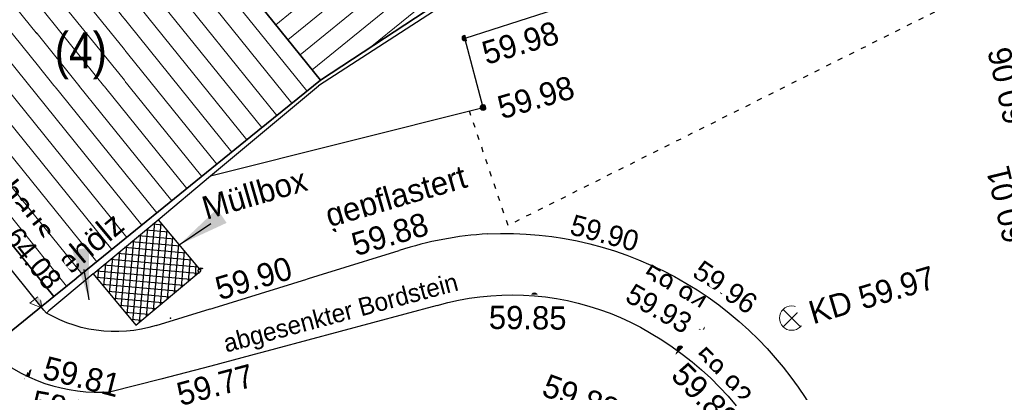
# Model space of a CAD drawing. Header units: metres. Extents: x 32365810 to 32367010, y 5620411 to 5622366.
# Tile 105 of 198: x 32366213 to 32366232, y 5622079 to 5622086. Entities that reach past the tile are written whole.
import ezdxf
from ezdxf import colors
from ezdxf.entities.mleader import LeaderData, LeaderLine
from ezdxf.math import Vec2, Vec3

# ---------------------------------------------------------------- set-up
doc = ezdxf.new("R2010")
doc.units = ezdxf.units.M
for name, pattern in [('1000.100', [0]), ('1000.104', [0.225, 0.075, -0.15]), ('1600.1047', [0]), ('1600.2028', [0]), ('1600.2505', [0])]:
    doc.linetypes.add(name, pattern=pattern)
doc.layers.get('0').update_dxf_attribs({"color": 1, "linetype": 'CONTINUOUS'})
for name, color, linetype in [('Beschriftung Kanalbestand (AMT 66)', 7, 'CONTINUOUS'), ('Beschriftung Topographie', 7, 'CONTINUOUS'), ('Ebene 32', 7, 'CONTINUOUS'), ('EFB-_ Dachhöhen Bestandsgebäude (NHN)', 7, 'CONTINUOUS'), ('Flurstücke_Grenzpunkte', 11, 'CONTINUOUS'), ('Gebäude', 31, 'CONTINUOUS'), ('Höhen_ gemessen (NHN)', 7, 'CONTINUOUS'), ('Höhentexte_ gemessen (NHN)', 7, 'CONTINUOUS'), ('Leitungen Kanalbestand (AMT 66)', 7, 'CONTINUOUS'), ('Topographie_ örtl. Aufnahme', 7, 'CONTINUOUS'), ('weitere Entwässerungsleitungen', 7, 'CONTINUOUS')]:
    doc.layers.add(name, color=color, linetype=linetype)
doc.styles.add('Beschriftung Topographie_ blau', font='Century Gothic.ttf')
doc.styles.add('Dachhöhe NHN_ Bestand_ gemessen', font='Century Gothic.ttf')
doc.styles.add('Flurstücksnummer - K 10 700', font='Arial.ttf')
doc.styles.add('Hausnummern NRW', font='Arial.ttf', dxfattribs={"width": 0.85})
doc.styles.add('Höhe NHN_ gemessen_ blau', font='Century Gothic.ttf')
doc.styles.add('Höhe NHN_ gemessen_ schwarz', font='Century Gothic.ttf')
doc.styles.add('Kanal_ Höhe_ NHN (Deckel_Sohle)_ lila', font='Century Gothic.ttf')

# ---------------------------------------------------------------- blocks, each defined once
blk = doc.blocks.new('S1000.258')
at = {"lineweight": -2}
blk.add_hatch(color=0, dxfattribs=at).paths.add_polyline_path([(-0.5, -0.5), (-0.5, 0.5), (0.5, 0.5), (0.5, -0.5)], flags=0)
blk = doc.blocks.new('S1000.345')
at = {"color": 0, "lineweight": -2}
for p, q in [((-0.353554, 0.353554), (0.353554, -0.353554)), ((-0.353554, -0.353554), (0.353554, 0.353554))]:
    blk.add_line(p, q, dxfattribs=at)
blk.add_circle((0, 0), 0.5, dxfattribs=at)
blk = doc.blocks.new('S1000.15')
at = {"color": 0, "lineweight": -2}
for p, q in [((-0.5, 0.05), (-0.485, 0.1)), ((0.495, 0.05), (-0.5, 0.05)), ((-0.5, -0.05), (-0.5, 0)), ((-0.5, 0), (0.5, 0)), ((-0.485, 0.1), (0.49, 0.1)), ((-0.475, 0.15), (-0.455, 0.2)), ((0.475, 0.15), (-0.475, 0.15)), ((-0.455, 0.2), (0.455, 0.2)), ((-0.43, 0.25), (-0.4, 0.3)), ((0.43, 0.25), (-0.43, 0.25)), ((-0.4, 0.3), (0.395, 0.3)), ((-0.355, 0.35), (-0.295, 0.4)), ((0.36, 0.35), (-0.355, 0.35)), ((-0.295, 0.4), (0.3, 0.4)), ((0.22, 0.45), (-0.215, 0.45)), ((0.3, 0.4), (0.22, 0.45)), ((0.395, 0.3), (0.36, 0.35)), ((0.455, 0.2), (0.43, 0.25)), ((0.49, 0.1), (0.475, 0.15)), ((0.5, 0), (0.495, 0.05)), ((0.495, -0.05), (-0.5, -0.05)), ((-0.475, -0.15), (-0.49, -0.1)), ((-0.49, -0.1), (0.485, -0.1)), ((0.475, -0.15), (-0.475, -0.15)), ((-0.43, -0.25), (-0.455, -0.2)), ((-0.455, -0.2), (0.46, -0.2)), ((0.425, -0.25), (-0.43, -0.25)), ((-0.355, -0.35), (-0.4, -0.3)), ((-0.4, -0.3), (0.395, -0.3)), ((0.345, -0.35), (-0.355, -0.35)), ((-0.205, -0.45), (-0.29, -0.4)), ((-0.29, -0.4), (0.285, -0.4)), ((0.2, -0.45), (-0.205, -0.45)), ((0.285, -0.4), (0.345, -0.35)), ((0.395, -0.3), (0.425, -0.25)), ((0.46, -0.2), (0.475, -0.15)), ((0.485, -0.1), (0.495, -0.05))]:
    blk.add_line(p, q, dxfattribs=at)
blk.add_circle((0, 0), 0.5, dxfattribs=at)
blk = doc.blocks.new('S1000.114', base_point=(0, 0.366025))
at = {"lineweight": -2}
blk.add_hatch(color=0, dxfattribs=at).paths.add_polyline_path([(-0.5, -0.5), (0, 0.366026), (0, -0.5)], flags=0)
at = {"color": 0, "lineweight": -2}
for p, q in [((0, 0.366026), (-0.5, -0.5)), ((0.5, -0.5), (0, 0.366026)), ((-0.5, -0.5), (0, -0.5)), ((0, -0.5), (0.5, -0.5))]:
    blk.add_line(p, q, dxfattribs=at)
blk = doc.blocks.new('O805')
at = {"layer": 'Flurstücke_Grenzpunkte', "color": 7, "linetype": '1600.2028', "lineweight": 35}
for p, q in [((32366221.404, 5622086.716), (32366218.587, 5622084.872)), ((32366218.587, 5622084.872), (32366217.24, 5622083.775)), ((32366217.24, 5622083.775), (32366213.421, 5622080.678)), ((32366213.421, 5622080.678), (32366203.521, 5622072.647))]:
    blk.add_line(p, q, dxfattribs=at)
blk = doc.blocks.new('O1143')
at = {"layer": 'Flurstücke_Grenzpunkte', "color": 7, "linetype": '1600.2028', "lineweight": 35}
for p, q in [((32366207.289, 5622098.86), (32366205.773, 5622097.632)), ((32366214.832, 5622089.521), (32366207.289, 5622098.86)), ((32366205.773, 5622097.632), (32366202.084, 5622094.643)), ((32366202.084, 5622094.643), (32366209.642, 5622085.333)), ((32366218.587, 5622084.872), (32366214.832, 5622089.521)), ((32366209.642, 5622085.333), (32366213.421, 5622080.678)), ((32366218.587, 5622084.872), (32366217.24, 5622083.775)), ((32366217.24, 5622083.775), (32366213.421, 5622080.678))]:
    blk.add_line(p, q, dxfattribs=at)
at = {"layer": 'Flurstücke_Grenzpunkte', "color": 7, "lineweight": 18, "insert": (32366206.189286, 5622095.123824), "char_height": 0.95, "attachment_point": 8, "line_spacing_factor": 0.69, "style": 'Flurstücksnummer - K 10 700', "bg_fill": 2}
blk.add_mtext('95', dxfattribs=at)
blk = doc.blocks.new('O1323')
at = {"layer": 'Flurstücke_Grenzpunkte', "color": 7, "linetype": '1600.2028', "lineweight": 35}
for p, q in [((32366209.853, 5622100.937), (32366207.289, 5622098.86)), ((32366216.161, 5622093.17), (32366209.853, 5622100.937)), ((32366214.832, 5622089.521), (32366207.289, 5622098.86)), ((32366221.404, 5622086.716), (32366216.161, 5622093.17)), ((32366218.587, 5622084.872), (32366214.832, 5622089.521)), ((32366221.404, 5622086.716), (32366218.587, 5622084.872))]:
    blk.add_line(p, q, dxfattribs=at)
at = {"layer": 'Flurstücke_Grenzpunkte', "color": 7, "lineweight": 18, "insert": (32366211.408285, 5622094.984837), "char_height": 0.95, "attachment_point": 8, "line_spacing_factor": 0.69, "style": 'Flurstücksnummer - K 10 700', "bg_fill": 2}
blk.add_mtext('96', dxfattribs=at)
blk = doc.blocks.new('O1605')
at = {"layer": 'Flurstücke_Grenzpunkte', "color": 7, "linetype": '1600.2028', "lineweight": 35}
for p, q in [((32366209.642, 5622085.333), (32366213.421, 5622080.678)), ((32366213.421, 5622080.678), (32366203.521, 5622072.647))]:
    blk.add_line(p, q, dxfattribs=at)
blk = doc.blocks.new('O2005')
at = {"layer": 'Gebäude', "color": 7, "linetype": '1600.2505', "lineweight": 18}
for p, q in [((32366216.161, 5622093.17), (32366213.637, 5622091.126)), ((32366221.404, 5622086.716), (32366216.161, 5622093.17)), ((32366213.637, 5622091.126), (32366214.893, 5622089.57)), ((32366214.893, 5622089.57), (32366214.832, 5622089.521)), ((32366214.832, 5622089.521), (32366218.587, 5622084.872)), ((32366218.587, 5622084.872), (32366221.404, 5622086.716))]:
    blk.add_line(p, q, dxfattribs=at)
at = {"layer": 'Ebene 32', "color": 7, "lineweight": 18, "insert": (32366217.214, 5622089.056), "char_height": 0.7, "attachment_point": 8, "line_spacing_factor": 0.69, "style": 'Hausnummern NRW', "bg_fill": 2}
blk.add_mtext('(1)', dxfattribs=at)
blk = doc.blocks.new('O2695')
at = {"layer": 'Gebäude', "color": 7, "linetype": '1600.2505', "lineweight": 18}
for p, q in [((32366207.289, 5622098.86), (32366205.773, 5622097.632)), ((32366214.832, 5622089.521), (32366207.289, 5622098.86)), ((32366205.773, 5622097.632), (32366202.084, 5622094.643)), ((32366202.084, 5622094.643), (32366209.642, 5622085.333)), ((32366209.642, 5622085.333), (32366214.832, 5622089.521))]:
    blk.add_line(p, q, dxfattribs=at)
at = {"layer": 'Ebene 32', "color": 7, "lineweight": 18, "insert": (32366207.483, 5622093.353), "char_height": 0.7, "attachment_point": 8, "line_spacing_factor": 0.69, "style": 'Hausnummern NRW', "bg_fill": 2}
blk.add_mtext('(2)', dxfattribs=at)
blk = doc.blocks.new('O2828')
at = {"layer": 'Gebäude', "color": 7, "linetype": '1600.2505', "lineweight": 18}
for p, q in [((32366209.642, 5622085.333), (32366214.832, 5622089.521)), ((32366214.832, 5622089.521), (32366218.587, 5622084.872)), ((32366209.642, 5622085.333), (32366213.421, 5622080.678)), ((32366217.24, 5622083.775), (32366218.587, 5622084.872)), ((32366213.421, 5622080.678), (32366217.24, 5622083.775))]:
    blk.add_line(p, q, dxfattribs=at)
at = {"layer": 'Ebene 32', "color": 7, "lineweight": 18, "insert": (32366213.943, 5622084.886), "char_height": 0.7, "attachment_point": 8, "line_spacing_factor": 0.69, "style": 'Hausnummern NRW', "bg_fill": 2}
blk.add_mtext('(4)', dxfattribs=at)
blk = doc.blocks.new('*X996')
at = {"color": 142, "linetype": '1000.100', "lineweight": 25, "true_color": 0x0087cd}
for p, q in [((32366215.213192, 5622080.292486, 59.898), (32366215.377197, 5622082.111612, 59.89298)), ((32366215.53153, 5622082.059354, 59.897108), (32366215.33572, 5622082.077008, 59.890425)), ((32366215.348911, 5622080.405757, 59.898), (32366215.501263, 5622082.095622, 59.897071)), ((32366214.953433, 5622080.195489, 59.892414), (32366215.105767, 5622081.885163, 59.876263)), ((32366215.077473, 5622080.179215, 59.898), (32366215.241482, 5622081.998387, 59.884622)), ((32366215.644793, 5622081.923636, 59.897244), (32366215.199954, 5622081.963741, 59.882064)), ((32366215.48463, 5622080.519027, 59.898), (32366215.614533, 5622081.959895, 59.897208)), ((32366214.840164, 5622080.331234, 59.881676), (32366214.970052, 5622081.771938, 59.867905)), ((32366215.871319, 5622081.652199, 59.897518), (32366214.928423, 5622081.737207, 59.865341)), ((32366215.758056, 5622081.787918, 59.897381), (32366215.064188, 5622081.850474, 59.873702)), ((32366215.620349, 5622080.632298, 59.898), (32366215.727803, 5622081.824168, 59.897345)), ((32366215.756068, 5622080.745568, 59.898), (32366215.841074, 5622081.688441, 59.897482)), ((32366214.613627, 5622080.602724, 59.860199), (32366214.698623, 5622081.54549, 59.851188)), ((32366216.097845, 5622081.380763, 59.897792), (32366214.656891, 5622081.510674, 59.848618)), ((32366214.726895, 5622080.466979, 59.870938), (32366214.834338, 5622081.658714, 59.859546)), ((32366215.984582, 5622081.516481, 59.897655), (32366214.792657, 5622081.62394, 59.856979)), ((32366215.891787, 5622080.858839, 59.898), (32366215.954344, 5622081.552714, 59.897619)), ((32366214.387089, 5622080.874214, 59.838723), (32366214.427193, 5622081.319041, 59.834471)), ((32366214.500358, 5622080.738469, 59.849461), (32366214.562908, 5622081.432265, 59.84283)), ((32366216.211108, 5622081.245044, 59.897929), (32366214.521125, 5622081.397407, 59.840256)), ((32366216.027506, 5622080.97211, 59.898), (32366216.067614, 5622081.416987, 59.897755)), ((32366216.06911, 5622081.006832, 59.898), (32366214.249594, 5622081.170873, 59.823533)), ((32366214.27382, 5622081.009959, 59.827985), (32366214.291478, 5622081.205816, 59.826113)), ((32366216.20483, 5622081.120103, 59.898), (32366214.38536, 5622081.28414, 59.831895)), ((32366216.163225, 5622081.08538, 59.898), (32366216.180885, 5622081.28126, 59.897892)), ((32366215.933391, 5622080.893561, 59.898), (32366214.243843, 5622081.045884, 59.825143)), ((32366215.797671, 5622080.78029, 59.898), (32366214.357088, 5622080.910168, 59.835879)), ((32366215.661951, 5622080.667019, 59.898), (32366214.470334, 5622080.774451, 59.846615)), ((32366215.526232, 5622080.553748, 59.898), (32366214.583579, 5622080.638734, 59.857351)), ((32366215.390512, 5622080.440477, 59.898), (32366214.696824, 5622080.503018, 59.868087)), ((32366215.254793, 5622080.327206, 59.898), (32366214.810069, 5622080.367301, 59.878823)), ((32366215.119073, 5622080.213935, 59.898), (32366214.923314, 5622080.231584, 59.889558))]:
    blk.add_line(p, q, dxfattribs=at)
blk = doc.blocks.new('*X1028')
at = {"color": 253, "linetype": '1600.1047', "lineweight": 18, "true_color": 0xb2b2b2}
for p, q in [((32366213.776824, 5622090.952779), (32366216.298219, 5622093.001086)), ((32366214.012364, 5622090.660979), (32366216.534668, 5622092.710024)), ((32366214.247904, 5622090.369179), (32366216.771116, 5622092.418962)), ((32366214.483444, 5622090.077379), (32366217.007565, 5622092.1279)), ((32366214.718985, 5622089.785579), (32366217.244013, 5622091.836838)), ((32366214.893819, 5622089.444463), (32366217.480462, 5622091.545776)), ((32366215.129447, 5622089.152736), (32366217.71691, 5622091.254714)), ((32366215.365076, 5622088.861008), (32366217.953359, 5622090.963652)), ((32366215.600705, 5622088.56928), (32366218.189807, 5622090.67259)), ((32366215.836334, 5622088.277552), (32366218.426256, 5622090.381528)), ((32366216.071963, 5622087.985824), (32366218.662704, 5622090.090466)), ((32366216.307591, 5622087.694096), (32366218.899152, 5622089.799404)), ((32366216.54322, 5622087.402368), (32366219.135601, 5622089.508342)), ((32366216.778849, 5622087.11064), (32366219.372049, 5622089.21728)), ((32366217.014478, 5622086.818912), (32366219.608498, 5622088.926218)), ((32366217.250107, 5622086.527184), (32366219.844946, 5622088.635156)), ((32366217.485735, 5622086.235456), (32366220.081395, 5622088.344093)), ((32366217.721364, 5622085.943728), (32366220.317843, 5622088.053031)), ((32366217.956993, 5622085.652), (32366220.554292, 5622087.761969)), ((32366218.192622, 5622085.360273), (32366220.79074, 5622087.470907)), ((32366218.428251, 5622085.068545), (32366221.027189, 5622087.179845)), ((32366219.586142, 5622085.526035), (32366221.263637, 5622086.888783))]:
    blk.add_line(p, q, dxfattribs=at)
blk = doc.blocks.new('*X1242')
at = {"color": 253, "linetype": '1600.1047', "lineweight": 18, "true_color": 0xb2b2b2}
for p, q in [((32366206.293268, 5622089.457992), (32366207.292966, 5622098.85509)), ((32366205.959845, 5622089.868705), (32366206.881233, 5622098.529698)), ((32366206.626691, 5622089.04728), (32366207.626191, 5622098.442523)), ((32366205.626422, 5622090.279418), (32366206.468555, 5622098.195418)), ((32366206.960114, 5622088.636567), (32366207.959417, 5622098.029956)), ((32366205.292999, 5622090.690131), (32366206.055877, 5622097.861138)), ((32366204.959576, 5622091.100844), (32366205.643196, 5622097.526827)), ((32366207.293537, 5622088.225854), (32366208.292643, 5622097.617388)), ((32366204.626154, 5622091.511557), (32366205.230507, 5622097.192447)), ((32366207.62696, 5622087.815141), (32366208.625868, 5622097.204821)), ((32366204.292731, 5622091.922269), (32366204.817819, 5622096.858068)), ((32366207.960383, 5622087.404428), (32366208.959094, 5622096.792254)), ((32366203.959308, 5622092.332982), (32366204.40513, 5622096.523688)), ((32366208.293806, 5622086.993715), (32366209.29232, 5622096.379687)), ((32366203.625885, 5622092.743695), (32366203.992442, 5622096.189309)), ((32366203.292462, 5622093.154408), (32366203.579753, 5622095.854929)), ((32366208.627229, 5622086.583003), (32366209.625545, 5622095.96712)), ((32366202.959039, 5622093.565121), (32366203.167065, 5622095.520549)), ((32366208.960652, 5622086.17229), (32366209.958771, 5622095.554552)), ((32366202.625616, 5622093.975833), (32366202.754376, 5622095.18617)), ((32366209.294075, 5622085.761577), (32366210.291997, 5622095.141985)), ((32366202.292193, 5622094.386546), (32366202.341687, 5622094.85179)), ((32366209.627498, 5622085.350864), (32366210.625222, 5622094.729418)), ((32366210.036586, 5622085.651406), (32366210.958448, 5622094.316851)), ((32366210.449116, 5622085.984291), (32366211.291674, 5622093.904284)), ((32366210.861646, 5622086.317176), (32366211.624899, 5622093.491716)), ((32366211.274175, 5622086.650062), (32366211.958125, 5622093.079149)), ((32366211.686705, 5622086.982947), (32366212.291351, 5622092.666582)), ((32366212.099234, 5622087.315832), (32366212.624576, 5622092.254015)), ((32366212.511764, 5622087.648717), (32366212.957802, 5622091.841448)), ((32366212.924293, 5622087.981602), (32366213.291027, 5622091.42888)), ((32366213.336823, 5622088.314487), (32366213.624253, 5622091.016313)), ((32366213.749353, 5622088.647372), (32366213.957479, 5622090.603746)), ((32366214.161882, 5622088.980258), (32366214.290704, 5622090.191179)), ((32366214.574412, 5622089.313143), (32366214.62393, 5622089.778612))]:
    blk.add_line(p, q, dxfattribs=at)
blk = doc.blocks.new('*X1282')
at = {"color": 253, "linetype": '1600.1047', "lineweight": 18, "true_color": 0xb2b2b2}
for p, q in [((32366218.326569, 5622084.659904), (32366214.572753, 5622089.311804)), ((32366218.035794, 5622084.423097), (32366214.280917, 5622089.076311)), ((32366217.745019, 5622084.186289), (32366213.989082, 5622088.840819)), ((32366217.454244, 5622083.949481), (32366213.697246, 5622088.605326)), ((32366217.163341, 5622083.712834), (32366213.40541, 5622088.369833)), ((32366216.872076, 5622083.476633), (32366213.113574, 5622088.13434)), ((32366216.58081, 5622083.240433), (32366212.821739, 5622087.898847)), ((32366216.289545, 5622083.004233), (32366212.529903, 5622087.663354)), ((32366215.99828, 5622082.768033), (32366212.238067, 5622087.427861)), ((32366215.707015, 5622082.531833), (32366211.946231, 5622087.192368)), ((32366215.41575, 5622082.295633), (32366211.654396, 5622086.956875)), ((32366215.124485, 5622082.059433), (32366211.36256, 5622086.721383)), ((32366214.83322, 5622081.823233), (32366211.070724, 5622086.48589)), ((32366214.541955, 5622081.587033), (32366210.778889, 5622086.250397)), ((32366214.25069, 5622081.350833), (32366210.487053, 5622086.014904)), ((32366213.959425, 5622081.114633), (32366210.195217, 5622085.779411)), ((32366213.668159, 5622080.878433), (32366209.903381, 5622085.543918))]:
    blk.add_line(p, q, dxfattribs=at)

msp = doc.modelspace()

# ---------------------------------------------------------------- linework, layer by layer
at = {"layer": 'Topographie_ örtl. Aufnahme', "color": 7, "true_color": 0xffffff}
for p in [(32366215.682478, 5622080.257704, 59.824), (32366212.932, 5622079.163, 59.756)]:
    msp.add_point(p, dxfattribs=at)

# ---------------------------------------------------------------- block references
at = {"layer": 'EFB-_ Dachhöhen Bestandsgebäude (NHN)', "color": 7, "lineweight": 18, "xscale": 0.25, "yscale": 0.25, "zscale": 0.25, "rotation": 218.9473455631}
msp.add_blockref('S1000.114', (32366213.185188, 5622080.458075, 64.085), dxfattribs=at)
at = {"layer": 'Höhen_ gemessen (NHN)', "color": 7, "lineweight": 18, "xscale": 0.1125, "yscale": 0.1125, "zscale": 0.1125}
for p in [(32366221.39073, 5622085.684324, 59.98), (32366221.741357, 5622084.338344, 59.975), (32366220.116103, 5622081.567673, 59.877), (32366224.757385, 5622081.386373, 59.896), (32366216.269991, 5622081.174487, 59.898), (32366222.736002, 5622080.689943, 59.849), (32366226.197, 5622080.521, 59.936), (32366226.25, 5622080.577, 59.964), (32366225.974, 5622080.087, 59.93), (32366225.54, 5622079.556, 59.883), (32366225.563, 5622079.664, 59.92), (32366216.462249, 5622079.32856, 59.766), (32366213.002, 5622079.204, 59.806), (32366212.936179, 5622079.070956, 59.765)]:
    msp.add_blockref('S1000.15', p, dxfattribs=at)
at = {"layer": 'Leitungen Kanalbestand (AMT 66)', "color": 7, "lineweight": 18, "xscale": 0.475, "yscale": 0.475, "zscale": 0.475}
msp.add_blockref('S1000.345', (32366227.72538, 5622080.259382, 59.968), dxfattribs=at)
at = {"layer": 'Topographie_ örtl. Aufnahme', "color": 7, "lineweight": 18, "xscale": 0.15000000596, "yscale": 0.15000000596, "zscale": 0.15000000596, "rotation": 335.419914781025}
msp.add_blockref('S1000.258', (32366212.946, 5622079.114, 59.726), dxfattribs=at)

# ---------------------------------------------------------------- texts
at = {"layer": 'Beschriftung Kanalbestand (AMT 66)', "color": 200, "lineweight": 25, "true_color": 0xd600ff, "insert": (32366229.279872, 5622080.705246, 59.944), "char_height": 0.45, "attachment_point": 5, "rotation": 16.5124674, "line_spacing_factor": 0.69, "style": 'Kanal_ Höhe_ NHN (Deckel_Sohle)_ lila', "bg_fill": 2}
msp.add_mtext('KD 59.97', dxfattribs=at)
at = {"layer": 'Beschriftung Topographie', "color": 142, "lineweight": 25, "true_color": 0x0087cd, "attachment_point": 5, "line_spacing_factor": 0.69, "style": 'Beschriftung Topographie_ blau', "bg_fill": 2}
for s, insert, char_height, rotation in [('gepflastert', (32366220.070536, 5622082.560743), 0.45, 16.203216), ('abgesenkter Bordstein', (32366218.992747, 5622080.31403), 0.35, 14.9999396)]:
    msp.add_mtext(s, dxfattribs=dict(at, insert=insert, char_height=char_height, rotation=rotation))
at = {"layer": 'Höhentexte_ gemessen (NHN)', "color": 142, "lineweight": 25, "true_color": 0x0087cd, "line_spacing_factor": 0.69, "style": 'Höhe NHN_ gemessen_ blau', "bg_fill": 2}
for s, insert, char_height, attachment_point, rotation in [('59.98', (32366221.676823, 5622085.595471, 59.956), 0.45, 1, 16.5124674), ('59.98', (32366222.829602, 5622084.315133), 0.45, 8, 16.4444109), ('60.01', (32366231.932309, 5622083.243007, 59.987), 0.45, 9, 103.4987418), ('59.90', (32366224.689965, 5622081.535633, 59.872), 0.4, 9, 344.9407427), ('59.85', (32366222.609126, 5622080.49129), 0.45, 2, 359.364749)]:
    msp.add_mtext(s, dxfattribs=dict(at, insert=insert, char_height=char_height, attachment_point=attachment_point, rotation=rotation))
at = {"layer": 'Höhentexte_ gemessen (NHN)', "color": 7, "lineweight": 25, "insert": (32366232.127638, 5622084.810914, 60.037), "char_height": 0.45, "attachment_point": 8, "rotation": 102.9285588, "line_spacing_factor": 0.69, "style": 'Höhe NHN_ gemessen_ schwarz', "bg_fill": 2}
msp.add_mtext('60.06', dxfattribs=at)
at = {"layer": 'weitere Entwässerungsleitungen', "color": 200, "lineweight": 25, "true_color": 0xd600ff, "insert": (32366225.07739, 5622077.475598, 59.836), "char_height": 0.45, "attachment_point": 5, "rotation": 317.7060999, "line_spacing_factor": 0.69, "style": 'Kanal_ Höhe_ NHN (Deckel_Sohle)_ lila', "bg_fill": 2}
msp.add_mtext('\\SGully/59.86;', dxfattribs=at)

# ---------------------------------------------------------------- leaders
at = {"layer": 'Beschriftung Topographie', "color": 142, "lineweight": 25, "true_color": 0x0087cd}
ml = msp.add_multileader_mtext('Standard', dxfattribs=at)
ml.set_content('Pförtnerhaus', color=256, style='Beschriftung Topographie_ blau')
ml.set_leader_properties(linetype='CONTINUOUS')
ml.build(insert=Vec2(0, 0))
ml.multileader.update_dxf_attribs({"has_dogleg": 0, "dogleg_length": 0, "arrow_head_size": 0})
ctx = ml.context
ctx.base_point, ctx.char_height, ctx.arrow_head_size, ctx.landing_gap_size = Vec3(32366212.409355, 5622083.311919), 0.45, 0, 0
notes = []
notes.append((ctx, [(0, (1, 1, 0), (32366211.959618, 5622083.009528), (0, 0), 0, [(0, [(32366210.707869, 5622082.272596)], 0, [])])]))
ctx.mtext.insert, ctx.mtext.text_direction, ctx.mtext.alignment, ctx.mtext.line_spacing_factor = Vec3(32366212.409355, 5622083.311919), Vec3(0.626204, -0.779659), 2, 0.69
ml = msp.add_multileader_mtext('Standard', dxfattribs=at)
ml.set_content('Gehölz', color=256, style='Beschriftung Topographie_ blau')
ml.set_leader_properties(linetype='CONTINUOUS')
ml.build(insert=Vec2(0, 0))
ml.multileader.update_dxf_attribs({"has_dogleg": 0, "dogleg_length": 0, "arrow_head_size": 0})
ctx = ml.context
ctx.base_point, ctx.char_height, ctx.arrow_head_size, ctx.landing_gap_size = Vec3(32366213.80195, 5622081.733948), 0.45, 0, 0
notes.append((ctx, [(0, (1, 1, 0), (32366214.006713, 5622081.201528), (0, 0), 0, [(0, [(32366214.106121, 5622080.611796)], 0, [])])]))
ctx.mtext.insert, ctx.mtext.text_direction, ctx.mtext.alignment, ctx.mtext.line_spacing_factor = Vec3(32366213.80195, 5622081.733948), Vec3(0.767863, 0.640614), 2, 0.69
for ctx, leaders in notes:
    for number, flags, end, landing, length, lines in leaders:
        leader = LeaderData()
        leader.index, (leader.has_last_leader_line, leader.has_dogleg_vector, leader.attachment_direction) = number, flags
        leader.last_leader_point, leader.dogleg_vector, leader.dogleg_length = Vec3(end), Vec3(landing), length
        for number, points, colour, breaks in lines:
            line = LeaderLine()
            line.index, line.vertices, line.color, line.breaks = number, Vec3.list(points), colors.encode_raw_color(colour), breaks
            leader.lines.append(line)
        ctx.leaders.append(leader)

# ---------------------------------------------------------------- next in the draw order: texts
at = {"layer": 'EFB-_ Dachhöhen Bestandsgebäude (NHN)', "color": 142, "lineweight": 25, "true_color": 0x0087cd, "insert": (32366213.284285, 5622080.767956), "char_height": 0.4, "attachment_point": 9, "rotation": 308.9473476, "line_spacing_factor": 0.69, "style": 'Dachhöhe NHN_ Bestand_ gemessen', "bg_fill": 2}
msp.add_mtext('Br 64.08', dxfattribs=at)
at = {"layer": 'Höhentexte_ gemessen (NHN)', "color": 142, "lineweight": 25, "true_color": 0x0087cd, "char_height": 0.45, "line_spacing_factor": 0.69, "style": 'Höhe NHN_ gemessen_ blau', "bg_fill": 2}
for s, insert, attachment_point, rotation in [('59.88', (32366219.999583, 5622081.66436, 59.853), 8, 16.5124674), ('59.90', (32366216.505975, 5622081.033757, 59.898), 1, 16.5124674), ('59.77', (32366216.488342, 5622079.183189), 2, 14.9999396)]:
    msp.add_mtext(s, dxfattribs=dict(at, insert=insert, attachment_point=attachment_point, rotation=rotation))
at = {"layer": 'Höhentexte_ gemessen (NHN)', "color": 7, "lineweight": 25, "attachment_point": 8, "line_spacing_factor": 0.69, "style": 'Höhe NHN_ gemessen_ schwarz', "bg_fill": 2}
for s, insert, char_height, rotation in [('59.96', (32366226.322029, 5622080.689859, 59.94), 0.4, 325.4925039), ('59.92', (32366226.227562, 5622078.978318, 59.896), 0.4, 315.1278224), ('59.88', (32366223.558087, 5622078.50033, 59.852), 0.45, 339.7299117), ('59.76', (32366213.703617, 5622078.281083, 59.741), 0.45, 349.6045541)]:
    msp.add_mtext(s, dxfattribs=dict(at, insert=insert, char_height=char_height, rotation=rotation))

# ---------------------------------------------------------------- next in the draw order: leaders
at = {"layer": 'Beschriftung Topographie', "color": 142, "lineweight": 25, "true_color": 0x0087cd}
ml = msp.add_multileader_mtext('Standard', dxfattribs=at)
ml.set_content('Müllbox', color=256, style='Beschriftung Topographie_ blau')
ml.set_leader_properties(linetype='CONTINUOUS')
ml.build(insert=Vec2(0, 0))
ml.multileader.update_dxf_attribs({"has_dogleg": 0, "dogleg_length": 0, "arrow_head_size": 0})
ctx = ml.context
ctx.base_point, ctx.char_height, ctx.arrow_head_size, ctx.landing_gap_size = Vec3(32366217.245156, 5622082.883689), 0.45, 0, 0
notes = []
notes.append((ctx, [(0, (1, 1, 0), (32366216.461046, 5622082.093519), (0, 0), 0, [(0, [(32366215.849197, 5622081.678747)], 0, [])])]))
ctx.mtext.insert, ctx.mtext.text_direction, ctx.mtext.alignment, ctx.mtext.line_spacing_factor = Vec3(32366217.245156, 5622082.883689), Vec3(0.960283, 0.279026), 2, 0.69
for ctx, leaders in notes:
    for number, flags, end, landing, length, lines in leaders:
        leader = LeaderData()
        leader.index, (leader.has_last_leader_line, leader.has_dogleg_vector, leader.attachment_direction) = number, flags
        leader.last_leader_point, leader.dogleg_vector, leader.dogleg_length = Vec3(end), Vec3(landing), length
        for number, points, colour, breaks in lines:
            line = LeaderLine()
            line.index, line.vertices, line.color, line.breaks = number, Vec3.list(points), colors.encode_raw_color(colour), breaks
            leader.lines.append(line)
        ctx.leaders.append(leader)

# ---------------------------------------------------------------- next in the draw order: texts
at = {"layer": 'Höhentexte_ gemessen (NHN)', "color": 7, "lineweight": 25, "attachment_point": 8, "line_spacing_factor": 0.69, "style": 'Höhe NHN_ gemessen_ schwarz', "bg_fill": 2}
for s, insert, char_height, rotation in [('59.94', (32366225.342164, 5622080.631164, 59.936), 0.4, 329.0449986), ('59.81', (32366213.904017, 5622078.9019, 59.782), 0.45, 345.7428053), ('59.88', (32366225.882708, 5622078.580026, 59.859), 0.45, 314.3241663)]:
    msp.add_mtext(s, dxfattribs=dict(at, insert=insert, char_height=char_height, rotation=rotation))

# ---------------------------------------------------------------- next in the draw order: texts
at = {"layer": 'Höhentexte_ gemessen (NHN)', "color": 7, "lineweight": 25, "insert": (32366225.050682, 5622080.266189, 59.906), "char_height": 0.4, "attachment_point": 8, "rotation": 330.5809043, "line_spacing_factor": 0.69, "style": 'Höhe NHN_ gemessen_ schwarz', "bg_fill": 2}
msp.add_mtext('59.93', dxfattribs=at)

# ---------------------------------------------------------------- next in the draw order: block references
at = {"layer": 'Flurstücke_Grenzpunkte', "color": 7, "true_color": 0xffffff}
msp.add_blockref('O805', (0, 0), dxfattribs=at)

# ---------------------------------------------------------------- next in the draw order: linework, layer by layer
at = {"layer": 'Topographie_ örtl. Aufnahme', "color": 142, "linetype": '1000.104', "lineweight": 25, "true_color": 0x0087cd}
for p, q in [((32366231.835486, 5622086.859458, 60.034), (32366222.225034, 5622082.054436, 59.927)), ((32366222.225034, 5622082.054436, 59.927), (32366221.477585, 5622084.27218, 59.971))]:
    msp.add_line(p, q, dxfattribs=at)
at = {"layer": 'Topographie_ örtl. Aufnahme', "color": 142, "linetype": '1000.100', "lineweight": 25, "true_color": 0x0087cd}
msp.add_line((32366220.853443, 5622080.505173, 59.829), (32366216.462249, 5622079.32856, 59.766), dxfattribs=at)
for points in [[(32366221.830117, 5622081.889356, 59.877), (32366222.07955, 5622081.89826, 59.878583), (32366222.329142, 5622081.897825, 59.880167), (32366222.578542, 5622081.888051, 59.88175), (32366222.827402, 5622081.868952, 59.883333), (32366223.075373, 5622081.840554, 59.884917), (32366223.322108, 5622081.802897, 59.8865), (32366223.567261, 5622081.756034, 59.888083), (32366223.810489, 5622081.700031, 59.889667), (32366224.051451, 5622081.634966, 59.89125), (32366224.289809, 5622081.56093, 59.892833), (32366224.525231, 5622081.478027, 59.894417), (32366224.757385, 5622081.386373, 59.896)], [(32366224.757385, 5622081.386373, 59.896), (32366224.992182, 5622081.286716, 59.898909), (32366225.223141, 5622081.178462, 59.901818), (32366225.449948, 5622081.061759, 59.904727), (32366225.672294, 5622080.936765, 59.907636), (32366225.889875, 5622080.803652, 59.910545), (32366226.102397, 5622080.6626, 59.913455), (32366226.309568, 5622080.513801, 59.916364), (32366226.511107, 5622080.357459, 59.919273), (32366226.70674, 5622080.193786, 59.922182), (32366226.896199, 5622080.023004, 59.925091), (32366227.079227, 5622079.845348, 59.928)], [(32366220.853443, 5622080.505173, 59.829), (32366221.057734, 5622080.559194, 59.831222), (32366221.26403, 5622080.604968, 59.833444), (32366221.471998, 5622080.64242, 59.835667), (32366221.681302, 5622080.671489, 59.837889), (32366221.891605, 5622080.69213, 59.840111), (32366222.102566, 5622080.704309, 59.842333), (32366222.313847, 5622080.708006, 59.844556), (32366222.525106, 5622080.703214, 59.846778), (32366222.736002, 5622080.689943, 59.849)], [(32366222.736002, 5622080.689943, 59.849), (32366222.950618, 5622080.667664, 59.8507), (32366223.164141, 5622080.636603, 59.8524), (32366223.376209, 5622080.596812, 59.8541), (32366223.586468, 5622080.548359, 59.8558), (32366223.794564, 5622080.491324, 59.8575), (32366224.000145, 5622080.425805, 59.8592), (32366224.202867, 5622080.35191, 59.8609), (32366224.402388, 5622080.269765, 59.8626), (32366224.598373, 5622080.179507, 59.8643), (32366224.790492, 5622080.081289, 59.866)], [(32366224.790492, 5622080.081289, 59.866), (32366225.001302, 5622079.963369, 59.8673), (32366225.20736, 5622079.837328, 59.8686), (32366225.408352, 5622079.703358, 59.8699), (32366225.603976, 5622079.561663, 59.8712), (32366225.793932, 5622079.412456, 59.8725), (32366225.977934, 5622079.255966, 59.8738), (32366226.155702, 5622079.092428, 59.8751), (32366226.326966, 5622078.922091, 59.8764), (32366226.491467, 5622078.745214, 59.8777), (32366226.648955, 5622078.562065, 59.879)], [(32366227.079227, 5622079.845348, 59.928), (32366227.245968, 5622079.671454, 59.927538), (32366227.406547, 5622079.491854, 59.927077), (32366227.560768, 5622079.306765, 59.926615), (32366227.708443, 5622079.116414, 59.926154), (32366227.849395, 5622078.921031, 59.925692), (32366227.98345, 5622078.720854, 59.925231), (32366228.110447, 5622078.516125, 59.924769), (32366228.23023, 5622078.307095, 59.924308), (32366228.342655, 5622078.094016, 59.923846), (32366228.447584, 5622077.877149, 59.923385), (32366228.54489, 5622077.656755, 59.922923), (32366228.634456, 5622077.433104, 59.922462), (32366228.716171, 5622077.206467, 59.922)], [(32366216.462249, 5622079.32856, 59.766), (32366215.495529, 5622079.075286, 59.761), (32366214.526051, 5622078.832787, 59.756)]]:
    msp.add_polyline3d(points, dxfattribs=at)
msp.add_arc((32366222.192725, 5622075.230074, 59.877), 6.669147, 93.1167672, 108.1422649, dxfattribs=at)

# ---------------------------------------------------------------- next in the draw order: block references
at = {"layer": 'Flurstücke_Grenzpunkte', "color": 7, "true_color": 0xffffff}
msp.add_blockref('O1143', (0, 0), dxfattribs=at)

# ---------------------------------------------------------------- next in the draw order: block references
msp.add_blockref('O1323', (0, 0), dxfattribs=at)

# ---------------------------------------------------------------- next in the draw order: block references
msp.add_blockref('O1605', (0, 0), dxfattribs=at)
at = {"layer": 'Gebäude', "color": 7, "true_color": 0xffffff}
msp.add_blockref('O2005', (0, 0), dxfattribs=at)

# ---------------------------------------------------------------- next in the draw order: linework, layer by layer
at = {"layer": 'Topographie_ örtl. Aufnahme', "color": 142, "linetype": '1000.100', "lineweight": 25, "true_color": 0x0087cd}
for p, q in [((32366221.39073, 5622085.684324, 59.98), (32366223.676814, 5622086.419045, 59.939)), ((32366221.741357, 5622084.338344, 59.975), (32366221.39073, 5622085.684324, 59.98)), ((32366213.274462, 5622080.357207, 59.787963), (32366213.227479, 5622080.415336, 59.785)), ((32366213.323848, 5622080.398419, 59.791), (32366213.274462, 5622080.357207, 59.787963))]:
    msp.add_line(p, q, dxfattribs=at)
for points in [[(32366215.403532, 5622080.114934, 59.862), (32366215.261952, 5622080.075516, 59.857064), (32366215.118419, 5622080.043938, 59.852128), (32366214.973368, 5622080.020294, 59.847193), (32366214.827238, 5622080.004656, 59.842257), (32366214.680468, 5622079.997073, 59.837321), (32366214.533504, 5622079.997565, 59.832385), (32366214.386789, 5622080.006132, 59.827449), (32366214.240766, 5622080.022749, 59.822514), (32366214.095877, 5622080.047364, 59.817578), (32366213.952559, 5622080.079903, 59.812642), (32366213.811246, 5622080.120269, 59.807706), (32366213.672365, 5622080.168339, 59.80277), (32366213.536335, 5622080.223968, 59.797835), (32366213.403567, 5622080.286987, 59.792899), (32366213.274462, 5622080.357207, 59.787963)], [(32366212.602319, 5622079.297207, 59.672), (32366212.771376, 5622079.200382, 59.699), (32366212.946, 5622079.114, 59.726)], [(32366212.946, 5622079.114, 59.726), (32366213.095155, 5622079.050284, 59.729), (32366213.24734, 5622078.99419, 59.732), (32366213.402166, 5622078.94586, 59.735), (32366213.559238, 5622078.905419, 59.738), (32366213.718152, 5622078.872971, 59.741), (32366213.878505, 5622078.848597, 59.744), (32366214.039884, 5622078.832361, 59.747), (32366214.201878, 5622078.824304, 59.75), (32366214.364072, 5622078.824446, 59.753), (32366214.526051, 5622078.832787, 59.756)]]:
    msp.add_polyline3d(points, dxfattribs=at)

# ---------------------------------------------------------------- next in the draw order: block references
at = {"layer": 'Gebäude', "color": 7, "true_color": 0xffffff}
msp.add_blockref('O2695', (0, 0), dxfattribs=at)

# ---------------------------------------------------------------- next in the draw order: block references
msp.add_blockref('O2828', (0, 0), dxfattribs=at)

# ---------------------------------------------------------------- next in the draw order: linework, layer by layer
at = {"layer": 'Topographie_ örtl. Aufnahme', "color": 142, "linetype": '1000.100', "lineweight": 25, "true_color": 0x0087cd}
for p, q in [((32366224.18972, 5622088.407375, 60.03), (32366218.552723, 5622084.761874, 59.9)), ((32366213.227479, 5622080.415336, 59.785), (32366209.405918, 5622085.143448, 59.544)), ((32366216.457056, 5622083.012837, 59.894866), (32366218.552723, 5622084.761874, 59.9)), ((32366216.457056, 5622083.012837, 59.894866), (32366221.741357, 5622084.338344, 59.975)), ((32366215.442472, 5622082.166069, 59.897), (32366216.457056, 5622083.012837, 59.894866)), ((32366214.184715, 5622081.116746, 59.819538), (32366215.442472, 5622082.166069, 59.897)), ((32366215.442472, 5622082.166069, 59.897), (32366216.269991, 5622081.174487, 59.898)), ((32366215.403532, 5622080.114934, 59.862), (32366220.116103, 5622081.567673, 59.877)), ((32366214.184715, 5622081.116746, 59.819538), (32366213.323848, 5622080.398419, 59.791)), ((32366214.184715, 5622081.116746, 59.819538), (32366215.012358, 5622080.124871, 59.898)), ((32366215.012358, 5622080.124871, 59.898), (32366216.269991, 5622081.174487, 59.898))]:
    msp.add_line(p, q, dxfattribs=at)

# ---------------------------------------------------------------- next in the draw order: block references
at = {"layer": 'Gebäude', "color": 7, "true_color": 0xffffff}
for name in ['*X1242', '*X1028', '*X1282']:
    msp.add_blockref(name, (0, 0), dxfattribs=at)
at = {"layer": 'Topographie_ örtl. Aufnahme', "color": 7, "true_color": 0xffffff}
msp.add_blockref('*X996', (0, 0), dxfattribs=at)

doc.saveas('drawing.dxf')
